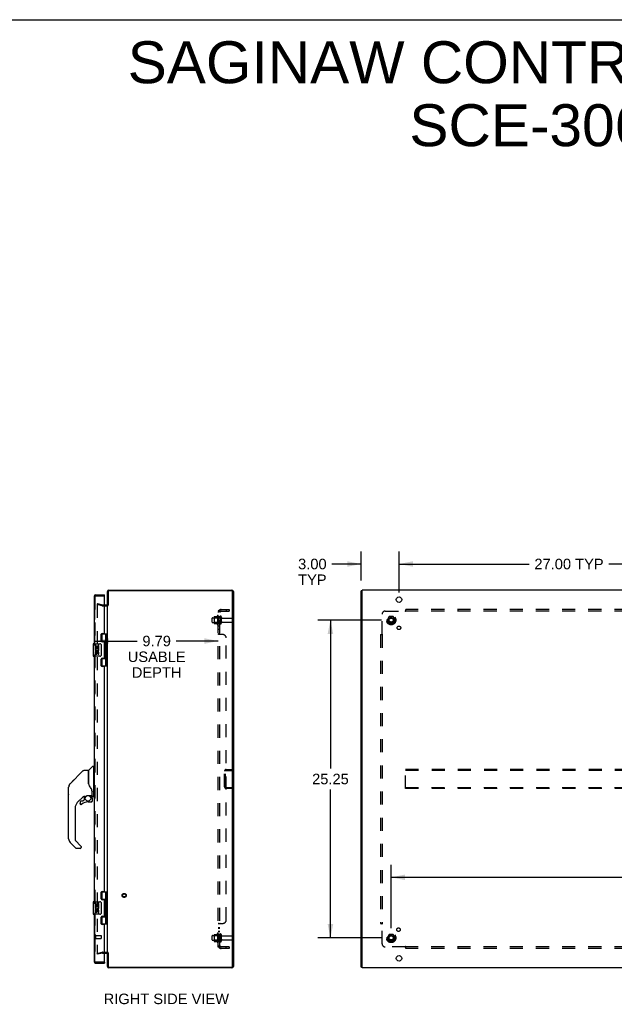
# Model space of a CAD drawing. Header units: inches. Extents: x 0 to 189, y 0 to 122.
# Tile 13 of 14: x 94 to 142, y 44 to 122. Entities that reach past the tile are written whole.
import ezdxf

# ---------------------------------------------------------------- set-up
doc = ezdxf.new("R2010")
doc.units = ezdxf.units.IN
doc.header["$LTSCALE"] = 10.388889
doc.header["$MEASUREMENT"] = 0
doc.linetypes.add('HIDDEN', pattern=[0.2, 0.1, -0.1])
doc.layers.get('0').update_dxf_attribs({"linetype": 'CONTINUOUS'})
for name, color, linetype in [('DEFAULT_2', 8, 'HIDDEN'), ('DIMENSIONS', 7, 'CONTINUOUS'), ('MASTER_DOOR_ASSEMBLY', 7, 'CONTINUOUS'), ('SLAVE_DOOR_ASSEMBLY', 7, 'CONTINUOUS'), ('SUBPANEL', 7, 'CONTINUOUS')]:
    doc.layers.add(name, color=color, linetype=linetype)
doc.styles.get("Standard").update_dxf_attribs({"font": 'arial.ttf'})
doc.dimstyles.new('DIMSTYLE_1', dxfattribs={"dimtxt": 0.833333, "dimasz": 1.111111, "dimexe": 0.09, "dimexo": 0.07, "dimgap": 0.0375, "dimtad": 0, "dimtih": 1, "dimtoh": 1, "dimzin": 4, "dimdsep": 46, "dimtxsty": 'Standard', "dimblk": '_FILLED', "dimblk1": '_FILLED', "dimblk2": '_FILLED', "dimcen": 0.09, "dimadec": 3, "dimazin": 1, "dimtfac": 1, "dimtdec": 3, "dimtofl": 0, "dimtmove": 0, "dimatfit": 3, "dimldrblk": '_FILLED', "dimfxl": 0, "dimtolj": 1, "dimtzin": 4, "dimarcsym": 0})

# ---------------------------------------------------------------- blocks, each defined once
blk = doc.blocks.new('_FILLED')
at = {"color": 0, "linetype": 'ByBlock'}
blk.add_solid([(0, 0), (-1, 0.2), (-1, -0.2)], dxfattribs=at)
blk = doc.blocks.new('*D2')
at = {"layer": 'DIMENSIONS', "color": 2, "linetype": 'Continuous'}
for p, q in [((121.571, 77.677), (121.571, 79.979)), ((124.571, 76.708), (124.571, 79.979)), ((121.571, 78.979), (119.236, 78.979)), ((124.571, 78.979), (126.794, 78.979))]:
    blk.add_line(p, q, dxfattribs=at)
at = {"layer": 'DIMENSIONS', "color": 2, "linetype": 'Continuous', "xscale": 1.1111111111, "yscale": 1.1111111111, "zscale": 1.1111111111}
blk.add_blockref('_FILLED', (121.571, 78.979), dxfattribs=at)
at = {"layer": 'DIMENSIONS', "color": 2, "linetype": 'Continuous', "xscale": 1.1111111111, "yscale": 1.1111111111, "zscale": 1.1111111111, "rotation": 180}
blk.add_blockref('_FILLED', (124.571, 78.979), dxfattribs=at)
at = {"layer": 'DIMENSIONS', "color": 2, "linetype": 'Continuous', "insert": (118.819, 79.396), "char_height": 0.8333, "width": 2.26456, "attachment_point": 3, "line_spacing_factor": 0.9}
blk.add_mtext('3.00\\PTYP', dxfattribs=at)
blk = doc.blocks.new('*D4')
at = {"layer": 'DIMENSIONS', "color": 2, "linetype": 'Continuous'}
for p, q in [((123.169, 74.524), (118.123, 74.524)), ((119.123, 74.524), (119.123, 62.733)), ((119.123, 49.274), (119.123, 61.066)), ((123.169, 49.274), (118.123, 49.274))]:
    blk.add_line(p, q, dxfattribs=at)
at = {"layer": 'DIMENSIONS', "color": 2, "linetype": 'Continuous', "xscale": 1.1111111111, "yscale": 1.1111111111, "zscale": 1.1111111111}
for p, rotation in [((119.123, 74.524), 90), ((119.123, 49.274), 270)]:
    blk.add_blockref('_FILLED', p, dxfattribs=dict(at, rotation=rotation))
at = {"layer": 'DIMENSIONS', "color": 2, "linetype": 'Continuous', "insert": (119.123, 62.316), "char_height": 0.8333, "width": 2.91202, "attachment_point": 2, "line_spacing_factor": 0.9}
blk.add_mtext('25.25', dxfattribs=at)
blk = doc.blocks.new('*D5')
at = {"layer": 'DIMENSIONS', "color": 2, "linetype": 'Continuous'}
for p, q in [((123.946, 50.052), (123.946, 55.087)), ((179.196, 50.052), (179.196, 55.087)), ((123.946, 54.087), (149.699, 54.087)), ((179.196, 54.087), (153.444, 54.087))]:
    blk.add_line(p, q, dxfattribs=at)
at = {"layer": 'DIMENSIONS', "color": 2, "linetype": 'Continuous', "xscale": 1.1111111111, "yscale": 1.1111111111, "zscale": 1.1111111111, "rotation": 180}
blk.add_blockref('_FILLED', (123.946, 54.087), dxfattribs=at)
at = {"layer": 'DIMENSIONS', "color": 2, "linetype": 'Continuous', "xscale": 1.1111111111, "yscale": 1.1111111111, "zscale": 1.1111111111}
blk.add_blockref('_FILLED', (179.196, 54.087), dxfattribs=at)
at = {"layer": 'DIMENSIONS', "color": 2, "linetype": 'Continuous', "insert": (151.571, 54.504), "char_height": 0.8333, "width": 2.91202, "attachment_point": 2, "line_spacing_factor": 0.9}
blk.add_mtext('55.25', dxfattribs=at)
blk = doc.blocks.new('*D12')
at = {"layer": 'DIMENSIONS', "color": 2, "linetype": 'Continuous'}
for p, q in [((100.424, 72.86), (103.772, 72.86)), ((110.217, 72.86), (106.87, 72.86))]:
    blk.add_line(p, q, dxfattribs=at)
at = {"layer": 'DIMENSIONS', "color": 2, "linetype": 'Continuous', "xscale": 1.1111111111, "yscale": 1.1111111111, "zscale": 1.1111111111, "rotation": 180}
blk.add_blockref('_FILLED', (100.424, 72.86), dxfattribs=at)
at = {"layer": 'DIMENSIONS', "color": 2, "linetype": 'Continuous', "xscale": 1.1111111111, "yscale": 1.1111111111, "zscale": 1.1111111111}
blk.add_blockref('_FILLED', (110.217, 72.86), dxfattribs=at)
at = {"layer": 'DIMENSIONS', "color": 2, "linetype": 'Continuous', "insert": (105.321, 73.277), "char_height": 0.8333, "width": 4.58488, "attachment_point": 2, "line_spacing_factor": 0.9}
blk.add_mtext('9.79\\PUSABLE\\PDEPTH', dxfattribs=at)
blk = doc.blocks.new('*D13')
at = {"layer": 'DIMENSIONS', "color": 2, "linetype": 'Continuous'}
for p, q in [((124.571, 76.927), (124.571, 79.979)), ((151.571, 76.927), (151.571, 79.979)), ((124.571, 78.979), (134.908, 78.979)), ((151.571, 78.979), (141.234, 78.979))]:
    blk.add_line(p, q, dxfattribs=at)
at = {"layer": 'DIMENSIONS', "color": 2, "linetype": 'Continuous', "xscale": 1.1111111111, "yscale": 1.1111111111, "zscale": 1.1111111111, "rotation": 180}
blk.add_blockref('_FILLED', (124.571, 78.979), dxfattribs=at)
at = {"layer": 'DIMENSIONS', "color": 2, "linetype": 'Continuous', "xscale": 1.1111111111, "yscale": 1.1111111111, "zscale": 1.1111111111}
blk.add_blockref('_FILLED', (151.571, 78.979), dxfattribs=at)
at = {"layer": 'DIMENSIONS', "color": 2, "linetype": 'Continuous', "insert": (138.071, 79.396), "char_height": 0.8333, "width": 5.49257, "attachment_point": 2, "line_spacing_factor": 0.9}
blk.add_mtext('27.00 TYP', dxfattribs=at)

msp = doc.modelspace()

# ---------------------------------------------------------------- linework, layer by layer
at = {"color": 7, "linetype": 'Continuous'}
for p, q in [((0, 122.222), (188.889, 122.222)), ((121.646, 76.836), (121.571, 76.836)), ((101.48, 75.724), (101.417, 75.724)), ((121.646, 46.962), (121.571, 46.962))]:
    msp.add_line(p, q, dxfattribs=at)
at = {"color": 3, "linetype": 'Continuous'}
for p, q in [((101.417, 75.724), (101.417, 76.782)), ((101.48, 76.756), (101.48, 75.722)), ((101.534, 76.899), (111.3, 76.899)), ((111.274, 76.836), (101.56, 76.836)), ((111.354, 47.042), (111.354, 76.756)), ((111.417, 76.782), (111.417, 47.016)), ((121.571, 46.962), (121.571, 76.836)), ((121.646, 46.899), (121.646, 76.899)), ((181.496, 76.899), (121.646, 76.899)), ((101.174, 75.724), (101.375, 75.724)), ((101.417, 48.101), (101.417, 75.697)), ((101.174, 48.074), (101.375, 48.074)), ((101.417, 47.016), (101.417, 48.074)), ((101.48, 48.076), (101.48, 47.042)), ((101.56, 46.962), (111.274, 46.962)), ((111.3, 46.899), (101.534, 46.899)), ((181.496, 46.899), (121.646, 46.899))]:
    msp.add_line(p, q, dxfattribs=at)
for centre in [(124.571, 76.149), (124.571, 47.649)]:
    msp.add_circle(centre, 0.219, dxfattribs=at)
for centre, radius, start, end in [((101.534, 76.782), 0.117, 90, 180), ((101.56, 76.756), 0.08, 90, 180), ((111.274, 76.756), 0.08, 0, 90), ((111.3, 76.782), 0.117, 0, 90), ((101.375, 75.766), 0.042, 270, 360), ((101.375, 48.032), 0.042, 0, 90), ((101.534, 47.016), 0.117, 180, 270), ((101.56, 47.042), 0.08, 180, 270), ((111.274, 47.042), 0.08, 270, 360), ((111.3, 47.016), 0.117, 270, 360)]:
    msp.add_arc(centre, radius, start, end, dxfattribs=at)
at = {"layer": 'DEFAULT_2', "color": 8, "linetype": 'HIDDEN'}
for p, q in [((100.624, 75.829), (100.605, 75.756)), ((100.991, 75.653), (100.605, 75.756)), ((100.605, 75.731), (100.605, 48.068)), ((100.624, 75.829), (101.01, 75.725)), ((101.017, 75.724), (101.174, 75.724)), ((101.017, 75.649), (101.375, 75.649)), ((109.717, 74.367), (109.717, 74.682)), ((109.747, 74.712), (110.342, 74.712)), ((109.747, 74.337), (110.342, 74.337)), ((109.881, 74.78), (109.881, 74.269)), ((109.901, 74.708), (109.881, 74.728)), ((109.901, 74.341), (109.881, 74.321)), ((109.892, 74.802), (110.119, 74.802)), ((109.901, 74.708), (109.901, 74.341)), ((110.197, 74.708), (109.901, 74.708)), ((110.197, 74.341), (109.901, 74.341)), ((110.147, 74.88), (110.147, 74.168)), ((110.197, 74.708), (110.217, 74.728)), ((110.197, 74.708), (110.197, 74.341)), ((110.197, 74.341), (110.217, 74.321)), ((110.217, 74.858), (110.217, 74.19)), ((110.342, 74.782), (110.342, 74.267)), ((110.452, 74.782), (110.452, 74.267)), ((110.515, 74.689), (111.312, 74.689)), ((110.515, 74.359), (111.312, 74.359)), ((111.342, 74.659), (111.342, 74.389)), ((123.783, 74.797), (123.629, 74.529)), ((123.629, 74.519), (123.783, 74.252)), ((124.101, 74.802), (123.792, 74.802)), ((124.264, 74.529), (124.11, 74.797)), ((124.11, 74.252), (124.264, 74.519)), ((109.892, 74.247), (110.119, 74.247)), ((124.101, 74.247), (123.792, 74.247)), ((110.834, 62.649), (111.342, 62.649)), ((111.342, 62.574), (111.342, 62.649)), ((125.071, 61.149), (125.071, 62.649)), ((178.071, 62.649), (125.071, 62.649)), ((110.717, 61.266), (110.717, 62.532)), ((110.792, 61.266), (110.792, 62.532)), ((110.834, 62.574), (111.342, 62.574)), ((178.071, 62.574), (125.071, 62.574)), ((110.834, 61.224), (111.342, 61.224)), ((111.342, 61.149), (110.834, 61.149)), ((111.342, 61.224), (111.342, 61.149)), ((125.071, 61.224), (178.071, 61.224)), ((178.071, 61.149), (125.071, 61.149)), ((109.717, 49.117), (109.717, 49.432)), ((109.747, 49.462), (110.342, 49.462)), ((109.881, 49.53), (109.881, 49.019)), ((109.901, 49.458), (109.881, 49.478)), ((109.892, 49.552), (110.119, 49.552)), ((110.197, 49.458), (109.901, 49.458)), ((109.901, 49.458), (109.901, 49.091)), ((110.147, 49.63), (110.147, 48.918)), ((110.197, 49.458), (110.217, 49.478)), ((110.197, 49.458), (110.197, 49.091)), ((110.217, 49.608), (110.217, 48.94)), ((110.342, 49.532), (110.342, 49.017)), ((110.452, 49.532), (110.452, 49.017)), ((110.515, 49.439), (111.312, 49.439)), ((111.342, 49.409), (111.342, 49.139)), ((123.783, 49.547), (123.629, 49.279)), ((124.101, 49.552), (123.792, 49.552)), ((124.264, 49.279), (124.11, 49.547)), ((109.747, 49.087), (110.342, 49.087)), ((109.901, 49.091), (109.881, 49.071)), ((109.892, 48.997), (110.119, 48.997)), ((110.197, 49.091), (109.901, 49.091)), ((110.197, 49.091), (110.217, 49.071)), ((110.515, 49.109), (111.312, 49.109)), ((123.629, 49.269), (123.783, 49.002)), ((124.101, 48.997), (123.792, 48.997)), ((124.11, 49.002), (124.264, 49.269)), ((100.605, 48.042), (100.991, 48.146)), ((100.624, 47.97), (100.605, 48.042)), ((101.01, 48.073), (100.624, 47.97)), ((101.017, 48.149), (101.375, 48.149)), ((101.017, 48.074), (101.174, 48.074))]:
    msp.add_line(p, q, dxfattribs=at)
for points in [[(100.619, 75.746), (100.618, 75.746), (100.617, 75.746), (100.615, 75.746), (100.614, 75.745), (100.613, 75.744), (100.611, 75.744), (100.61, 75.743), (100.609, 75.742), (100.608, 75.741), (100.607, 75.74), (100.606, 75.738), (100.606, 75.737), (100.605, 75.736), (100.605, 75.734), (100.605, 75.733), (100.605, 75.731)], [(100.623, 75.746), (100.621, 75.746), (100.62, 75.746), (100.619, 75.746)], [(100.605, 48.068), (100.605, 48.066), (100.605, 48.065), (100.605, 48.063), (100.606, 48.062), (100.606, 48.06), (100.607, 48.059)], [(100.619, 48.053), (100.618, 48.053), (100.617, 48.053), (100.615, 48.053), (100.614, 48.054), (100.613, 48.054), (100.611, 48.055), (100.61, 48.056), (100.609, 48.057), (100.608, 48.058), (100.607, 48.059)], [(100.623, 48.053), (100.621, 48.053), (100.62, 48.053), (100.619, 48.053)]]:
    msp.add_lwpolyline(points, dxfattribs=at)
for centre, radius in [((123.946, 74.524), 0.372), ((123.946, 74.524), 0.356), ((123.946, 74.524), 0.312), ((123.946, 74.524), 0.204), ((123.946, 74.524), 0.188), ((123.946, 74.524), 0.183), ((123.946, 74.524), 0.165), ((102.742, 52.649), 0.164), ((102.742, 52.649), 0.124), ((123.946, 49.274), 0.372), ((123.946, 49.274), 0.356), ((123.946, 49.274), 0.312), ((123.946, 49.274), 0.204), ((123.946, 49.274), 0.188), ((123.946, 49.274), 0.183), ((123.946, 49.274), 0.165)]:
    msp.add_circle(centre, radius, dxfattribs=at)
for centre, radius, start, end in [((101.017, 75.749), 0.1, 255, 270), ((101.017, 75.749), 0.025, 255, 270), ((101.375, 75.766), 0.117, 270, 326.90018), ((109.747, 74.682), 0.03, 90, 180), ((109.747, 74.367), 0.03, 180, 270), ((110.022, 74.78), 0.141, 174.79195, 180), ((109.892, 74.792), 0.01, 90, 174.80617), ((110.101, 74.812), 0.01, 270, 336.03207), ((110.747, 74.524), 0.698, 149.33687, 156.03207), ((110.179, 74.858), 0.0384, 0, 145.55034), ((110.397, 74.782), 0.055, 0, 180), ((110.515, 74.752), 0.0625, 180, 270), ((110.515, 74.297), 0.0625, 90, 180), ((111.312, 74.659), 0.03, 0, 90), ((111.312, 74.389), 0.03, 270, 360), ((123.638, 74.524), 0.01, 150.01268, 209.98829), ((123.792, 74.792), 0.01, 90.01235, 149.98915), ((124.101, 74.792), 0.01, 30.01204, 89.98872), ((124.255, 74.524), 0.01, 330.01268, 29.98829), ((110.022, 74.269), 0.141, 180, 185.20805), ((109.892, 74.257), 0.01, 185.19383, 270), ((110.101, 74.237), 0.01, 23.96793, 90), ((110.747, 74.524), 0.698, 203.96793, 210.66313), ((110.179, 74.19), 0.0384, 214.44966, 360), ((110.397, 74.267), 0.055, 180, 360), ((123.792, 74.257), 0.01, 210.01204, 269.98872), ((124.101, 74.257), 0.01, 270.01235, 329.98915), ((110.834, 62.532), 0.117, 90, 180), ((110.834, 62.532), 0.042, 90, 180), ((110.834, 61.266), 0.117, 180, 270), ((110.834, 61.266), 0.042, 180, 270), ((109.747, 49.432), 0.03, 90, 180), ((110.022, 49.53), 0.141, 174.79195, 180), ((109.892, 49.542), 0.01, 90, 174.80617), ((110.101, 49.562), 0.01, 270, 336.03207), ((110.747, 49.274), 0.698, 149.33687, 156.03207), ((110.179, 49.608), 0.0384, 0, 145.55034), ((110.397, 49.532), 0.055, 0, 180), ((110.515, 49.502), 0.0625, 180, 270), ((111.312, 49.409), 0.03, 0, 90), ((123.792, 49.542), 0.01, 90.01235, 149.98915), ((124.101, 49.542), 0.01, 30.01204, 89.98872), ((109.747, 49.117), 0.03, 180, 270), ((110.022, 49.019), 0.141, 180, 185.20805), ((109.892, 49.007), 0.01, 185.19383, 270), ((110.101, 48.987), 0.01, 23.96793, 90), ((110.747, 49.274), 0.698, 203.96793, 210.66313), ((110.179, 48.94), 0.0384, 214.44966, 360), ((110.397, 49.017), 0.055, 180, 360), ((110.515, 49.047), 0.0625, 90, 180), ((111.312, 49.139), 0.03, 270, 360), ((123.638, 49.274), 0.01, 150.01268, 209.98829), ((123.792, 49.007), 0.01, 210.01204, 269.98872), ((124.101, 49.007), 0.01, 270.01235, 329.98915), ((124.255, 49.274), 0.01, 330.01268, 29.98829), ((101.017, 48.049), 0.1, 90, 105), ((101.017, 48.049), 0.025, 90, 105), ((101.375, 48.032), 0.117, 33.09982, 90)]:
    msp.add_arc(centre, radius, start, end, dxfattribs=at)
at = {"layer": 'MASTER_DOOR_ASSEMBLY', "color": 3, "linetype": 'Continuous'}
for p, q in [((100.349, 76.407), (100.349, 72.649)), ((100.466, 76.524), (101.174, 76.524)), ((101.174, 73.491), (101.174, 76.434)), ((100.924, 72.87), (100.924, 73.397)), ((100.987, 73.46), (101.143, 73.46)), ((101.143, 72.807), (100.987, 72.807)), ((101.174, 71.523), (101.174, 72.776)), ((100.349, 71.649), (100.349, 52.149)), ((100.924, 70.902), (100.924, 71.429)), ((100.987, 71.492), (101.143, 71.492)), ((101.143, 70.839), (100.987, 70.839)), ((101.174, 52.991), (101.174, 70.808)), ((100.924, 52.37), (100.924, 52.897)), ((100.987, 52.96), (101.143, 52.96)), ((101.143, 52.307), (100.987, 52.307)), ((101.174, 51.023), (101.174, 52.276)), ((100.349, 51.149), (100.349, 47.391)), ((100.924, 50.402), (100.924, 50.929)), ((100.987, 50.992), (101.143, 50.992)), ((101.143, 50.339), (100.987, 50.339)), ((101.174, 47.364), (101.174, 50.308)), ((100.466, 47.274), (101.174, 47.274))]:
    msp.add_line(p, q, dxfattribs=at)
at = {"layer": 'MASTER_DOOR_ASSEMBLY', "color": 8, "linetype": 'HIDDEN'}
for p, q in [((100.424, 76.407), (100.424, 72.494)), ((101.159, 76.449), (100.466, 76.449)), ((100.424, 71.804), (100.424, 51.994)), ((100.424, 51.304), (100.424, 47.391)), ((100.467, 49.491), (100.467, 49.207)), ((100.467, 49.473), (100.914, 49.473)), ((100.924, 49.463), (100.924, 49.235)), ((100.467, 49.225), (100.914, 49.225)), ((100.466, 47.349), (101.159, 47.349))]:
    msp.add_line(p, q, dxfattribs=at)
at = {"layer": 'MASTER_DOOR_ASSEMBLY', "color": 7, "linetype": 'Continuous'}
for p, q in [((101.174, 76.449), (101.159, 76.449)), ((101.174, 76.449), (101.174, 76.524)), ((100.933, 73.429), (101.417, 73.429)), ((101.279, 72.838), (100.933, 72.838)), ((100.939, 72.829), (100.99, 72.829)), ((100.959, 73.429), (100.959, 72.838)), ((100.99, 72.807), (100.99, 72.829)), ((101.279, 72.741), (101.279, 73.429)), ((101.378, 70.87), (101.378, 73.429)), ((100.289, 72.634), (100.289, 71.664)), ((100.304, 72.649), (100.814, 72.649)), ((100.427, 72.495), (100.427, 72.265)), ((100.487, 72.495), (100.427, 72.495)), ((100.427, 72.265), (100.686, 72.265)), ((100.427, 72.218), (100.427, 72.165)), ((100.427, 72.034), (100.427, 71.877)), ((100.487, 72.034), (100.427, 72.034)), ((100.495, 72.229), (100.437, 72.254)), ((100.487, 72.495), (100.487, 72.328)), ((100.55, 72.328), (100.487, 72.328)), ((100.487, 72.034), (100.487, 71.898)), ((100.55, 72.464), (100.55, 72.328)), ((100.611, 72.464), (100.55, 72.464)), ((100.611, 72.328), (100.611, 72.464)), ((100.676, 72.328), (100.611, 72.328)), ((100.686, 72.265), (100.659, 72.246)), ((100.676, 72.495), (100.676, 72.328)), ((100.739, 72.495), (100.676, 72.495)), ((100.721, 72.265), (100.739, 72.265)), ((100.739, 72.265), (100.739, 72.495)), ((100.914, 72.549), (100.914, 71.749)), ((101.263, 72.711), (101.263, 72.641)), ((101.263, 72.641), (101.263, 72.641)), ((101.263, 72.641), (101.263, 72.571)), ((101.279, 71.757), (101.279, 72.541)), ((100.814, 71.649), (100.304, 71.649)), ((100.55, 71.94), (100.55, 71.898)), ((100.611, 71.877), (100.611, 71.946)), ((100.676, 71.94), (100.676, 71.804)), ((100.676, 71.804), (100.739, 71.804)), ((100.739, 71.804), (100.739, 71.94)), ((100.933, 71.46), (101.279, 71.46)), ((100.99, 71.469), (100.939, 71.469)), ((100.959, 71.46), (100.959, 70.87)), ((100.99, 71.469), (100.99, 71.492)), ((101.263, 71.727), (101.263, 71.657)), ((101.263, 71.657), (101.263, 71.657)), ((101.263, 71.657), (101.263, 71.587)), ((101.279, 70.87), (101.279, 71.557)), ((101.417, 70.87), (100.933, 70.87)), ((99.547, 62.588), (99.9, 62.588)), ((99.908, 62.58), (99.908, 61.536)), ((99.925, 62.597), (100.22, 62.892)), ((100.302, 62.903), (100.247, 62.903)), ((100.31, 62.895), (100.31, 60.529)), ((100.31, 62.844), (100.349, 62.844)), ((98.448, 61.522), (98.754, 61.828)), ((99.491, 62.565), (98.449, 61.523)), ((98.754, 61.828), (98.754, 61.828)), ((99.916, 61.524), (99.916, 62.576)), ((98.326, 60.661), (98.326, 61.248)), ((98.333, 57.141), (98.333, 61.244)), ((98.382, 61.433), (98.381, 61.432)), ((99.928, 61.492), (99.909, 61.545)), ((99.956, 61.426), (99.928, 61.492)), ((99.513, 60.52), (99.018, 60.025)), ((99.558, 60.518), (99.558, 60.234)), ((99.596, 60.521), (99.672, 60.521)), ((99.869, 60.593), (100.164, 60.593)), ((100.065, 60.593), (100.13, 60.527)), ((100.125, 60.522), (100.122, 60.52)), ((100.177, 60.388), (100.186, 60.388)), ((100.184, 60.968), (100.183, 60.991)), ((100.184, 60.968), (100.184, 60.612)), ((100.188, 60.388), (100.188, 60.151)), ((100.192, 60.967), (100.192, 60.97)), ((100.192, 60.965), (100.192, 60.967)), ((100.192, 60.962), (100.192, 60.965)), ((100.192, 60.561), (100.192, 60.962)), ((100.231, 60.521), (100.302, 60.521)), ((100.31, 60.58), (100.349, 60.58)), ((98.845, 59.607), (98.845, 57.056)), ((99.243, 60.072), (99.243, 59.953)), ((99.245, 59.944), (99.245, 59.953)), ((99.254, 59.953), (99.245, 59.953)), ((99.322, 59.876), (99.313, 59.876)), ((99.474, 60.151), (99.322, 60.151)), ((99.33, 59.876), (99.322, 59.876)), ((99.339, 59.878), (99.33, 59.876)), ((99.348, 59.88), (99.339, 59.878)), ((99.356, 59.884), (99.348, 59.88)), ((99.363, 59.888), (99.356, 59.884)), ((99.37, 59.893), (99.363, 59.888)), ((99.554, 60.226), (99.483, 60.154)), ((99.873, 60.072), (100.109, 60.072)), ((100.186, 60.151), (100.177, 60.151)), ((98.901, 56.411), (98.449, 56.863)), ((98.868, 57), (99.3, 56.569)), ((99.239, 56.388), (98.957, 56.388)), ((99.318, 56.526), (99.318, 56.466)), ((100.933, 52.929), (101.417, 52.929)), ((100.959, 52.929), (100.959, 52.338)), ((101.279, 52.241), (101.279, 52.929)), ((101.378, 50.37), (101.378, 52.929)), ((100.289, 52.134), (100.289, 51.164)), ((100.304, 52.149), (100.814, 52.149)), ((100.487, 51.995), (100.427, 51.995)), ((100.427, 51.995), (100.427, 51.765)), ((100.427, 51.765), (100.686, 51.765)), ((100.427, 51.718), (100.427, 51.665)), ((100.495, 51.729), (100.437, 51.754)), ((100.487, 51.995), (100.487, 51.828)), ((100.55, 51.828), (100.487, 51.828)), ((100.611, 51.964), (100.55, 51.964)), ((100.55, 51.964), (100.55, 51.828)), ((100.611, 51.828), (100.611, 51.964)), ((100.676, 51.828), (100.611, 51.828)), ((100.686, 51.765), (100.659, 51.746)), ((100.739, 51.995), (100.676, 51.995)), ((100.676, 51.995), (100.676, 51.828)), ((100.721, 51.765), (100.739, 51.765)), ((100.739, 51.765), (100.739, 51.995)), ((100.914, 52.049), (100.914, 51.249)), ((101.279, 52.338), (100.933, 52.338)), ((100.939, 52.329), (100.99, 52.329)), ((100.99, 52.307), (100.99, 52.329)), ((101.263, 52.211), (101.263, 52.141)), ((101.263, 52.141), (101.263, 52.071)), ((101.263, 52.141), (101.263, 52.141)), ((101.279, 51.257), (101.279, 52.041)), ((100.814, 51.149), (100.304, 51.149)), ((100.487, 51.534), (100.427, 51.534)), ((100.427, 51.534), (100.427, 51.377)), ((100.487, 51.534), (100.487, 51.398)), ((100.55, 51.44), (100.55, 51.398)), ((100.611, 51.377), (100.611, 51.446)), ((100.676, 51.44), (100.676, 51.304)), ((100.676, 51.304), (100.739, 51.304)), ((100.739, 51.304), (100.739, 51.44)), ((100.933, 50.96), (101.279, 50.96)), ((100.99, 50.969), (100.939, 50.969)), ((100.959, 50.96), (100.959, 50.37)), ((100.99, 50.969), (100.99, 50.992)), ((101.263, 51.227), (101.263, 51.157)), ((101.263, 51.157), (101.263, 51.087)), ((101.263, 51.157), (101.263, 51.157)), ((101.279, 50.37), (101.279, 51.057)), ((101.417, 50.37), (100.933, 50.37)), ((101.159, 47.349), (101.174, 47.349)), ((101.174, 47.349), (101.174, 47.274))]:
    msp.add_line(p, q, dxfattribs=at)
for points in [[(101.279, 72.497), (101.278, 72.506), (101.276, 72.515), (101.273, 72.526), (101.269, 72.537), (101.265, 72.549), (101.26, 72.56), (101.255, 72.572), (101.25, 72.584), (101.246, 72.595), (101.242, 72.607), (101.239, 72.618), (101.237, 72.63), (101.237, 72.641), (101.237, 72.653), (101.239, 72.664), (101.242, 72.676), (101.246, 72.687), (101.25, 72.699), (101.255, 72.711), (101.26, 72.722), (101.265, 72.734), (101.269, 72.746), (101.273, 72.757), (101.276, 72.767), (101.278, 72.777), (101.279, 72.785)], [(100.907, 72.585), (100.909, 72.58), (100.911, 72.574), (100.912, 72.568), (100.913, 72.562), (100.914, 72.556), (100.914, 72.549)], [(100.914, 71.749), (100.914, 71.743), (100.913, 71.737), (100.912, 71.731), (100.911, 71.725), (100.909, 71.719), (100.907, 71.713)], [(101.279, 71.513), (101.278, 71.522), (101.276, 71.531), (101.273, 71.542), (101.269, 71.553), (101.265, 71.565), (101.26, 71.576), (101.255, 71.588), (101.25, 71.6), (101.246, 71.611), (101.242, 71.623), (101.239, 71.634), (101.237, 71.646), (101.237, 71.657), (101.237, 71.669), (101.239, 71.68), (101.242, 71.692), (101.246, 71.703), (101.25, 71.715), (101.255, 71.727), (101.26, 71.738), (101.265, 71.75), (101.269, 71.762), (101.273, 71.773), (101.276, 71.783), (101.278, 71.793), (101.279, 71.801)], [(99.491, 62.565), (99.499, 62.572), (99.508, 62.578), (99.517, 62.582), (99.527, 62.586), (99.537, 62.588), (99.547, 62.588)], [(98.448, 61.522), (98.427, 61.499), (98.402, 61.466), (98.38, 61.43), (98.362, 61.392), (98.348, 61.352), (98.341, 61.321)], [(98.36, 61.385), (98.348, 61.352), (98.347, 61.346)], [(99.908, 61.706), (99.908, 61.707), (99.909, 61.708), (99.91, 61.709), (99.912, 61.711), (99.915, 61.712), (99.916, 61.713)], [(100.131, 61.138), (100.08, 61.211), (100.031, 61.288), (99.991, 61.359), (99.956, 61.426)], [(100.183, 60.991), (100.178, 61.026), (100.169, 61.06), (100.157, 61.092), (100.142, 61.121), (100.131, 61.138)], [(99.673, 60.521), (99.677, 60.522), (99.681, 60.523), (99.684, 60.524), (99.687, 60.526), (99.69, 60.527), (99.692, 60.529), (99.696, 60.531), (99.699, 60.533), (99.707, 60.539)], [(99.707, 60.539), (99.712, 60.542), (99.717, 60.545), (99.722, 60.548), (99.729, 60.552), (99.735, 60.556), (99.743, 60.56), (99.751, 60.564), (99.759, 60.568), (99.768, 60.572), (99.778, 60.576), (99.789, 60.58), (99.8, 60.583), (99.812, 60.586), (99.824, 60.589), (99.838, 60.591), (99.851, 60.592), (99.865, 60.593), (99.869, 60.593)], [(100.177, 60.388), (100.176, 60.403), (100.174, 60.417), (100.171, 60.432), (100.167, 60.446), (100.162, 60.459), (100.156, 60.473), (100.149, 60.485), (100.141, 60.497), (100.132, 60.509), (100.122, 60.52)], [(100.129, 60.526), (100.128, 60.526), (100.128, 60.525), (100.127, 60.525), (100.127, 60.524), (100.125, 60.522)], [(100.129, 60.526), (100.139, 60.515), (100.148, 60.503), (100.157, 60.49), (100.164, 60.477), (100.171, 60.463), (100.176, 60.448), (100.18, 60.434), (100.183, 60.419), (100.185, 60.404), (100.186, 60.388)], [(100.184, 60.923), (100.184, 60.922), (100.185, 60.918), (100.186, 60.914), (100.187, 60.911)], [(100.187, 60.911), (100.189, 60.904), (100.19, 60.898), (100.191, 60.891), (100.191, 60.885), (100.192, 60.878), (100.192, 60.871)], [(99.313, 59.876), (99.305, 59.878), (99.296, 59.88), (99.288, 59.884), (99.281, 59.888), (99.274, 59.893), (99.267, 59.898), (99.262, 59.905), (99.257, 59.912), (99.252, 59.919), (99.249, 59.927), (99.247, 59.936), (99.245, 59.944)], [(99.254, 59.953), (99.254, 59.945), (99.255, 59.937), (99.257, 59.93), (99.26, 59.923), (99.264, 59.916), (99.269, 59.91), (99.274, 59.904), (99.28, 59.899), (99.286, 59.895), (99.293, 59.891), (99.3, 59.888), (99.307, 59.886), (99.315, 59.885), (99.322, 59.885), (99.33, 59.885), (99.337, 59.887), (99.345, 59.889), (99.352, 59.892), (99.358, 59.896), (99.365, 59.9)], [(100.186, 60.151), (100.185, 60.142), (100.184, 60.134), (100.181, 60.125), (100.178, 60.117), (100.174, 60.11), (100.169, 60.103), (100.163, 60.097), (100.157, 60.091), (100.15, 60.086), (100.142, 60.082), (100.134, 60.078), (100.126, 60.076), (100.118, 60.075), (100.109, 60.074)], [(100.109, 60.083), (100.117, 60.083), (100.124, 60.085), (100.131, 60.087), (100.138, 60.09), (100.145, 60.093), (100.151, 60.098), (100.157, 60.103), (100.162, 60.108), (100.166, 60.115), (100.17, 60.121), (100.173, 60.128), (100.175, 60.136), (100.176, 60.143), (100.177, 60.151)], [(100.109, 60.083), (100.109, 60.081), (100.109, 60.078)], [(100.109, 60.078), (100.109, 60.077), (100.109, 60.076), (100.109, 60.075), (100.109, 60.074), (100.109, 60.074)], [(99.305, 56.563), (99.304, 56.564), (99.303, 56.565), (99.302, 56.566), (99.301, 56.567), (99.301, 56.568), (99.3, 56.569)], [(100.907, 52.085), (100.909, 52.08), (100.911, 52.074), (100.912, 52.068), (100.913, 52.062), (100.914, 52.056), (100.914, 52.049)], [(101.279, 51.997), (101.278, 52.006), (101.276, 52.015), (101.273, 52.026), (101.269, 52.037), (101.265, 52.049), (101.26, 52.06), (101.255, 52.072), (101.25, 52.084), (101.246, 52.095), (101.242, 52.107), (101.239, 52.118), (101.237, 52.13), (101.237, 52.141), (101.237, 52.153), (101.239, 52.164), (101.242, 52.176), (101.246, 52.187), (101.25, 52.199), (101.255, 52.211), (101.26, 52.222), (101.265, 52.234), (101.269, 52.246), (101.273, 52.257), (101.276, 52.267), (101.278, 52.277), (101.279, 52.285)], [(100.914, 51.249), (100.914, 51.243), (100.913, 51.237), (100.912, 51.231), (100.911, 51.225), (100.909, 51.219), (100.907, 51.213)], [(101.279, 51.013), (101.278, 51.022), (101.276, 51.031), (101.273, 51.042), (101.269, 51.053), (101.265, 51.065), (101.26, 51.076), (101.255, 51.088), (101.25, 51.1), (101.246, 51.111), (101.242, 51.123), (101.239, 51.134), (101.237, 51.146), (101.237, 51.157), (101.237, 51.169), (101.239, 51.18), (101.242, 51.192), (101.246, 51.203), (101.25, 51.215), (101.255, 51.227), (101.26, 51.238), (101.265, 51.25), (101.269, 51.262), (101.273, 51.273), (101.276, 51.283), (101.278, 51.293), (101.279, 51.301)]]:
    msp.add_lwpolyline(points, dxfattribs=at)
msp.add_circle((99.873, 60.367), 0.217, dxfattribs=at)
at = {"layer": 'MASTER_DOOR_ASSEMBLY', "color": 3, "linetype": 'Continuous'}
for centre, radius, start, end in [((100.466, 76.407), 0.117, 90, 180), ((101.159, 76.434), 0.015, 0, 90), ((100.987, 73.397), 0.063, 90, 180), ((100.987, 72.87), 0.063, 180, 270), ((101.143, 73.491), 0.031, 270, 360), ((101.143, 72.776), 0.031, 0, 90), ((100.987, 71.429), 0.063, 90, 180), ((101.143, 71.523), 0.031, 270, 360), ((100.987, 70.902), 0.063, 180, 270), ((101.143, 70.808), 0.031, 0, 90), ((100.987, 52.897), 0.063, 90, 180), ((101.143, 52.991), 0.031, 270, 360), ((100.987, 52.37), 0.063, 180, 270), ((101.143, 52.276), 0.031, 0, 90), ((100.987, 50.929), 0.063, 90, 180), ((101.143, 51.023), 0.031, 270, 360), ((100.987, 50.402), 0.063, 180, 270), ((101.143, 50.308), 0.031, 0, 90), ((100.466, 47.391), 0.117, 180, 270), ((101.159, 47.364), 0.015, 270, 360)]:
    msp.add_arc(centre, radius, start, end, dxfattribs=at)
at = {"layer": 'MASTER_DOOR_ASSEMBLY', "color": 8, "linetype": 'HIDDEN'}
for centre, radius, start, end in [((100.466, 76.407), 0.042, 90, 180), ((100.446, 49.491), 0.0215, 0, 180), ((100.914, 49.463), 0.01, 0, 90), ((100.446, 49.207), 0.0215, 180, 360), ((100.914, 49.235), 0.01, 270, 360), ((100.466, 47.391), 0.042, 180, 270)]:
    msp.add_arc(centre, radius, start, end, dxfattribs=at)
at = {"layer": 'MASTER_DOOR_ASSEMBLY', "color": 7, "linetype": 'Continuous'}
for centre, radius, start, end in [((101.353, 72.711), 0.09, 144.81225, 180), ((100.304, 72.634), 0.015, 90, 180), ((100.582, 72.191), 0.157, 156.59665, 170.29686), ((100.582, 72.191), 0.157, 189.70314, 341.87913), ((100.582, 72.191), 0.0943, 156.59665, 35.11217), ((100.645, 71.94), 0.0943, 0, 180), ((100.645, 71.935), 0.0362, 83.42855, 161.76278), ((100.645, 71.94), 0.0314, 0, 81.22946), ((100.582, 72.191), 0.157, 25.73705, 27.8532), ((100.585, 72.192), 0.154, 341.41988, 26.19629), ((100.814, 72.549), 0.1, 21.20502, 90), ((101.353, 72.571), 0.09, 180, 215.18775), ((100.304, 71.664), 0.015, 180, 270), ((100.519, 71.898), 0.0943, 192.54017, 251.70103), ((100.519, 71.898), 0.0314, 180, 0.04847), ((100.519, 71.898), 0.0943, 251.72667, 347.43379), ((100.814, 71.749), 0.1, 270, 338.79459), ((101.353, 71.727), 0.09, 144.81225, 180), ((101.353, 71.587), 0.09, 180, 215.18775), ((99.9, 62.58), 0.00787, 0, 90), ((99.946, 62.576), 0.0295, 135, 180), ((100.247, 62.864), 0.0394, 90, 135), ((100.302, 62.895), 0.00787, 0, 90), ((99.928, 62.407), 0.0197, 180, 233.00595), ((98.346, 61.248), 0.0197, 128.21988, 180), ((98.727, 61.244), 0.394, 168.7096, 180), ((98.727, 61.244), 0.394, 135, 167.37683), ((98.346, 60.661), 0.0197, 180, 229.78214), ((99.596, 60.325), 0.197, 90, 129.38059), ((99.546, 60.234), 0.0118, 315, 360), ((99.991, 60.388), 0.197, 0, 45), ((100.164, 60.612), 0.0197, 270, 360), ((100.231, 60.561), 0.0394, 180, 270), ((100.302, 60.529), 0.00787, 270, 360), ((99.436, 59.607), 0.591, 135, 180), ((99.322, 60.072), 0.0787, 90, 180), ((99.322, 59.953), 0.0787, 180, 309.5212), ((99.873, 59.285), 0.787, 90, 129.5212), ((99.474, 60.162), 0.0118, 270, 315), ((100.109, 60.151), 0.0787, 270, 360), ((98.727, 57.141), 0.394, 180, 225), ((98.924, 57.056), 0.0787, 180, 225), ((98.957, 56.466), 0.0787, 225, 270), ((99.239, 56.466), 0.0787, 270, 360), ((99.259, 56.526), 0.0591, 0, 38.86737), ((100.304, 52.134), 0.015, 90, 180), ((100.582, 51.691), 0.157, 156.59665, 170.29686), ((100.582, 51.691), 0.157, 189.70314, 341.87913), ((100.582, 51.691), 0.0943, 156.59665, 35.11217), ((100.582, 51.691), 0.157, 25.73705, 27.8532), ((100.585, 51.692), 0.154, 341.41988, 26.19629), ((100.814, 52.049), 0.1, 21.20502, 90), ((101.353, 52.211), 0.09, 144.81225, 180), ((101.353, 52.071), 0.09, 180, 215.18775), ((100.304, 51.164), 0.015, 180, 270), ((100.519, 51.398), 0.0943, 192.54017, 251.70103), ((100.519, 51.398), 0.0314, 180, 0.04847), ((100.519, 51.398), 0.0943, 251.72667, 347.43379), ((100.645, 51.44), 0.0943, 0, 180), ((100.645, 51.435), 0.0362, 83.42855, 161.76278), ((100.645, 51.44), 0.0314, 0, 81.22946), ((100.814, 51.249), 0.1, 270, 338.79459), ((101.353, 51.227), 0.09, 144.81225, 180), ((101.353, 51.087), 0.09, 180, 215.18775)]:
    msp.add_arc(centre, radius, start, end, dxfattribs=at)
for centre in [(101.19, 72.641), (101.19, 71.657), (101.19, 52.141), (101.19, 51.157)]:
    msp.add_ellipse(centre, major_axis=(0, 0.188), ratio=0.5625, start_param=-2.134404, end_param=-1.007189, dxfattribs=at)
at = {"layer": 'SLAVE_DOOR_ASSEMBLY', "color": 8, "linetype": 'HIDDEN'}
for p, q in [((100.424, 72.494), (100.424, 76.407)), ((100.466, 76.449), (101.154, 76.449)), ((100.424, 51.994), (100.424, 71.804)), ((100.424, 47.391), (100.424, 51.304)), ((101.154, 47.349), (100.466, 47.349))]:
    msp.add_line(p, q, dxfattribs=at)
for centre, start, end in [((100.466, 76.407), 90, 180), ((100.466, 47.391), 180, 270)]:
    msp.add_arc(centre, 0.042, start, end, dxfattribs=at)
at = {"layer": 'SUBPANEL', "color": 8, "linetype": 'HIDDEN'}
for p, q in [((110.217, 48.556), (110.217, 75.243)), ((110.342, 75.243), (110.217, 75.243)), ((110.271, 75.282), (110.368, 75.202)), ((110.282, 75.243), (110.282, 75.243)), ((110.294, 75.241), (110.295, 75.241)), ((110.295, 75.241), (110.296, 75.241)), ((110.296, 75.241), (110.298, 75.24)), ((110.298, 75.24), (110.299, 75.24)), ((110.299, 75.24), (110.3, 75.239)), ((110.3, 75.239), (110.302, 75.239)), ((110.302, 75.239), (110.303, 75.239)), ((110.303, 75.239), (110.305, 75.238)), ((110.305, 75.238), (110.306, 75.238)), ((110.306, 75.238), (110.308, 75.237)), ((110.308, 75.237), (110.309, 75.237)), ((110.309, 75.237), (110.311, 75.236)), ((110.311, 75.236), (110.312, 75.236)), ((110.342, 48.556), (110.342, 75.243)), ((110.454, 75.368), (111.092, 75.368)), ((110.454, 75.243), (111.092, 75.243)), ((110.842, 75.368), (110.842, 75.243)), ((111.092, 75.368), (111.092, 75.243)), ((123.478, 75.243), (125.067, 75.243)), ((125.081, 75.223), (125.077, 75.23)), ((125.086, 75.262), (125.079, 75.255)), ((125.103, 75.202), (125.103, 75.368)), ((178.04, 75.368), (125.103, 75.368)), ((178.04, 75.243), (125.103, 75.243)), ((129.228, 75.368), (129.228, 75.243)), ((110.342, 74.774), (110.217, 74.774)), ((123.228, 73.403), (123.228, 74.993)), ((110.342, 74.274), (110.217, 74.274)), ((110.342, 74.046), (110.217, 74.046)), ((110.342, 73.765), (110.217, 73.765)), ((110.342, 73.403), (110.217, 73.403)), ((110.592, 73.368), (110.271, 73.368)), ((110.842, 50.681), (110.842, 73.118)), ((123.103, 73.368), (123.103, 50.431)), ((123.103, 73.368), (123.269, 73.368)), ((123.228, 73.368), (123.228, 50.431)), ((110.217, 50.397), (110.217, 50.395)), ((110.342, 50.395), (110.217, 50.395)), ((110.342, 50.07), (110.217, 50.07)), ((110.271, 50.431), (110.592, 50.431)), ((110.342, 50.397), (110.342, 50.395)), ((123.103, 50.431), (123.269, 50.431)), ((123.209, 50.414), (123.215, 50.407)), ((123.228, 48.806), (123.228, 50.395)), ((123.247, 50.408), (123.241, 50.405)), ((110.342, 50.034), (110.217, 50.034)), ((110.342, 49.789), (110.217, 49.789)), ((110.342, 49.753), (110.217, 49.753)), ((110.342, 49.524), (110.217, 49.524)), ((110.342, 49.024), (110.217, 49.024)), ((110.342, 48.556), (110.217, 48.556)), ((110.271, 48.517), (110.368, 48.596)), ((110.346, 48.579), (110.346, 48.579)), ((111.092, 48.556), (110.454, 48.556)), ((110.842, 48.431), (110.842, 48.556)), ((111.092, 48.556), (111.092, 48.431)), ((125.067, 48.556), (123.478, 48.556)), ((125.103, 48.431), (125.103, 48.596)), ((178.04, 48.556), (125.103, 48.556)), ((129.228, 48.556), (129.228, 48.431)), ((111.092, 48.431), (110.454, 48.431)), ((178.04, 48.431), (125.103, 48.431))]:
    msp.add_line(p, q, dxfattribs=at)
for points in [[(110.24, 75.263), (110.236, 75.262), (110.233, 75.26), (110.23, 75.259), (110.227, 75.257), (110.225, 75.255), (110.222, 75.253), (110.221, 75.252), (110.219, 75.25), (110.218, 75.248), (110.218, 75.246), (110.217, 75.245), (110.217, 75.243)], [(110.271, 75.282), (110.269, 75.279), (110.267, 75.277), (110.264, 75.275), (110.261, 75.273), (110.258, 75.272), (110.254, 75.27), (110.251, 75.268), (110.247, 75.266), (110.24, 75.263)], [(110.286, 75.243), (110.285, 75.243), (110.285, 75.243), (110.284, 75.243), (110.284, 75.243), (110.283, 75.243), (110.283, 75.243), (110.283, 75.243), (110.282, 75.243), (110.282, 75.243), (110.283, 75.243)], [(110.283, 75.243), (110.283, 75.243), (110.283, 75.243), (110.283, 75.243), (110.284, 75.243), (110.284, 75.243), (110.285, 75.243), (110.285, 75.243), (110.286, 75.243), (110.286, 75.243), (110.287, 75.243), (110.287, 75.242), (110.288, 75.242), (110.289, 75.242), (110.289, 75.242), (110.29, 75.242), (110.29, 75.242), (110.291, 75.242), (110.292, 75.242), (110.292, 75.241), (110.293, 75.241), (110.294, 75.241)], [(110.312, 75.236), (110.314, 75.235), (110.315, 75.235), (110.316, 75.234), (110.317, 75.234), (110.318, 75.234), (110.319, 75.233), (110.319, 75.233), (110.32, 75.233), (110.321, 75.232), (110.322, 75.232), (110.323, 75.232), (110.324, 75.231), (110.325, 75.231), (110.326, 75.23), (110.327, 75.23), (110.328, 75.23), (110.328, 75.229), (110.329, 75.229), (110.33, 75.229), (110.331, 75.228), (110.332, 75.228), (110.333, 75.227), (110.333, 75.227), (110.334, 75.227), (110.335, 75.226), (110.336, 75.226), (110.336, 75.226), (110.337, 75.225), (110.338, 75.225), (110.338, 75.225), (110.339, 75.224), (110.34, 75.224), (110.34, 75.224), (110.341, 75.223), (110.342, 75.223), (110.342, 75.222), (110.343, 75.222), (110.343, 75.222), (110.344, 75.222), (110.344, 75.221), (110.345, 75.221), (110.345, 75.221), (110.346, 75.22), (110.346, 75.22), (110.346, 75.22)], [(110.357, 75.219), (110.355, 75.221), (110.353, 75.223), (110.351, 75.225), (110.35, 75.227), (110.348, 75.23), (110.346, 75.232), (110.345, 75.234), (110.344, 75.236), (110.343, 75.238), (110.343, 75.24), (110.342, 75.242), (110.342, 75.243)], [(110.346, 75.22), (110.346, 75.22), (110.346, 75.22), (110.346, 75.22), (110.346, 75.22), (110.346, 75.22), (110.345, 75.221), (110.345, 75.221), (110.345, 75.221), (110.344, 75.222), (110.344, 75.222), (110.343, 75.222), (110.343, 75.223), (110.342, 75.223)], [(110.368, 75.202), (110.368, 75.203), (110.368, 75.204), (110.368, 75.204), (110.368, 75.205), (110.368, 75.206), (110.367, 75.207), (110.366, 75.208), (110.365, 75.21), (110.364, 75.211), (110.363, 75.213), (110.362, 75.214), (110.36, 75.216), (110.357, 75.219)], [(125.079, 75.255), (125.077, 75.253), (125.075, 75.252), (125.074, 75.25), (125.072, 75.248), (125.07, 75.246), (125.069, 75.245), (125.067, 75.243)], [(125.077, 75.23), (125.075, 75.232), (125.074, 75.234), (125.073, 75.236), (125.071, 75.238), (125.07, 75.24), (125.069, 75.242), (125.067, 75.243)], [(125.103, 75.202), (125.101, 75.203), (125.099, 75.204), (125.098, 75.204), (125.096, 75.205), (125.095, 75.206), (125.094, 75.207), (125.092, 75.208), (125.091, 75.21), (125.089, 75.211), (125.088, 75.213), (125.087, 75.214), (125.086, 75.216), (125.084, 75.217), (125.083, 75.219), (125.082, 75.221), (125.081, 75.223)], [(125.103, 75.282), (125.101, 75.279), (125.1, 75.277), (125.098, 75.275), (125.096, 75.273), (125.095, 75.272), (125.093, 75.27), (125.092, 75.268), (125.09, 75.266), (125.089, 75.265), (125.087, 75.263), (125.086, 75.262)], [(110.218, 73.401), (110.217, 73.402), (110.217, 73.403)], [(110.225, 73.392), (110.222, 73.394), (110.221, 73.395), (110.219, 73.397), (110.218, 73.399), (110.218, 73.401), (110.217, 73.402), (110.217, 73.403)], [(110.23, 73.388), (110.227, 73.39), (110.225, 73.392), (110.222, 73.394)], [(110.236, 73.385), (110.233, 73.387), (110.23, 73.388)], [(110.251, 73.379), (110.243, 73.382), (110.24, 73.384), (110.236, 73.385)], [(110.264, 73.373), (110.261, 73.374), (110.258, 73.376), (110.254, 73.377), (110.251, 73.379)], [(110.271, 73.368), (110.269, 73.37), (110.267, 73.371), (110.264, 73.373)], [(110.35, 73.393), (110.348, 73.394), (110.346, 73.395), (110.345, 73.397), (110.344, 73.398), (110.343, 73.399), (110.343, 73.401), (110.342, 73.402), (110.342, 73.403)], [(110.348, 73.394), (110.346, 73.395), (110.345, 73.397), (110.344, 73.398), (110.343, 73.399), (110.343, 73.401), (110.342, 73.402), (110.342, 73.403)], [(110.368, 73.376), (110.367, 73.377), (110.366, 73.379), (110.365, 73.38), (110.364, 73.381), (110.363, 73.383), (110.362, 73.384), (110.36, 73.385), (110.359, 73.386), (110.357, 73.388), (110.355, 73.389), (110.353, 73.39), (110.351, 73.391), (110.35, 73.393)], [(110.368, 73.368), (110.368, 73.37), (110.368, 73.371), (110.368, 73.373), (110.368, 73.374), (110.368, 73.376), (110.367, 73.377), (110.366, 73.379), (110.365, 73.38), (110.364, 73.381), (110.363, 73.383), (110.362, 73.384)], [(110.368, 73.368), (110.368, 73.37), (110.368, 73.371), (110.368, 73.373)], [(123.189, 73.368), (123.191, 73.37), (123.193, 73.371), (123.195, 73.373), (123.197, 73.374), (123.199, 73.376), (123.201, 73.377), (123.203, 73.379), (123.204, 73.381), (123.206, 73.382), (123.207, 73.384), (123.209, 73.385)], [(123.209, 73.385), (123.215, 73.392), (123.217, 73.394), (123.219, 73.395), (123.221, 73.397), (123.223, 73.399), (123.225, 73.401), (123.226, 73.402), (123.228, 73.403)], [(123.241, 73.394), (123.239, 73.395), (123.237, 73.397), (123.235, 73.398), (123.233, 73.399), (123.231, 73.401), (123.229, 73.402), (123.228, 73.403)], [(123.269, 73.368), (123.268, 73.37), (123.267, 73.371), (123.267, 73.373), (123.266, 73.374), (123.265, 73.376), (123.264, 73.377), (123.263, 73.379), (123.261, 73.38), (123.26, 73.381), (123.258, 73.383), (123.257, 73.384), (123.255, 73.385), (123.253, 73.386), (123.251, 73.388), (123.25, 73.389), (123.247, 73.39), (123.241, 73.394)], [(110.23, 50.41), (110.227, 50.409), (110.225, 50.407), (110.222, 50.405), (110.221, 50.403), (110.219, 50.401), (110.218, 50.4), (110.218, 50.398), (110.217, 50.397), (110.217, 50.395)], [(110.225, 50.407), (110.222, 50.405), (110.221, 50.403), (110.219, 50.401), (110.218, 50.4), (110.218, 50.398)], [(110.236, 50.414), (110.233, 50.412), (110.23, 50.41)], [(110.243, 50.417), (110.24, 50.415), (110.236, 50.414)], [(110.264, 50.426), (110.261, 50.424), (110.258, 50.423), (110.254, 50.421), (110.251, 50.42), (110.243, 50.417)], [(110.271, 50.431), (110.269, 50.429), (110.267, 50.427), (110.264, 50.426)], [(110.368, 50.431), (110.368, 50.429), (110.368, 50.427), (110.368, 50.426), (110.368, 50.424), (110.368, 50.423), (110.367, 50.422), (110.366, 50.42), (110.365, 50.419), (110.364, 50.417), (110.363, 50.416), (110.362, 50.415), (110.36, 50.413), (110.359, 50.412), (110.357, 50.411), (110.355, 50.41), (110.353, 50.408), (110.351, 50.407), (110.35, 50.406), (110.348, 50.405), (110.346, 50.403), (110.345, 50.402), (110.344, 50.401), (110.343, 50.399), (110.343, 50.398), (110.342, 50.397), (110.342, 50.395)], [(110.348, 50.405), (110.346, 50.403), (110.345, 50.402), (110.344, 50.401), (110.343, 50.399)], [(110.365, 50.419), (110.364, 50.417), (110.363, 50.416), (110.362, 50.415)], [(110.368, 50.431), (110.368, 50.429), (110.368, 50.427), (110.368, 50.426), (110.368, 50.424), (110.368, 50.423)], [(123.189, 50.431), (123.191, 50.429), (123.193, 50.427), (123.195, 50.426), (123.197, 50.424), (123.199, 50.423), (123.201, 50.421), (123.203, 50.42), (123.204, 50.418), (123.206, 50.417), (123.207, 50.415), (123.209, 50.414)], [(123.215, 50.407), (123.217, 50.405), (123.219, 50.403), (123.221, 50.401), (123.223, 50.4), (123.225, 50.398), (123.226, 50.397), (123.228, 50.395)], [(123.241, 50.405), (123.239, 50.403), (123.237, 50.402), (123.235, 50.401), (123.233, 50.399), (123.231, 50.398), (123.229, 50.397), (123.228, 50.395)], [(123.269, 50.431), (123.268, 50.429), (123.267, 50.427), (123.267, 50.426), (123.266, 50.424), (123.265, 50.423), (123.264, 50.422), (123.263, 50.42), (123.261, 50.419), (123.26, 50.417), (123.258, 50.416), (123.257, 50.415), (123.255, 50.413), (123.253, 50.412), (123.251, 50.411), (123.25, 50.41), (123.247, 50.408)], [(110.247, 48.532), (110.24, 48.535), (110.236, 48.537), (110.233, 48.538), (110.23, 48.54), (110.227, 48.542), (110.225, 48.543), (110.222, 48.545), (110.221, 48.547), (110.219, 48.549), (110.218, 48.551), (110.218, 48.553), (110.217, 48.554), (110.217, 48.556)], [(110.271, 48.517), (110.269, 48.519), (110.267, 48.521), (110.264, 48.523), (110.261, 48.525), (110.258, 48.527), (110.254, 48.529), (110.251, 48.531), (110.247, 48.532)], [(110.283, 48.556), (110.283, 48.555), (110.282, 48.555), (110.282, 48.555), (110.282, 48.555), (110.283, 48.555), (110.283, 48.556), (110.283, 48.556), (110.284, 48.556), (110.284, 48.556), (110.285, 48.556), (110.286, 48.556)], [(110.346, 48.579), (110.346, 48.579), (110.346, 48.578), (110.346, 48.578), (110.345, 48.578), (110.345, 48.578), (110.344, 48.577), (110.344, 48.577), (110.343, 48.577), (110.343, 48.577), (110.342, 48.576), (110.342, 48.576), (110.341, 48.576), (110.341, 48.575), (110.34, 48.575), (110.34, 48.575), (110.339, 48.574), (110.338, 48.574), (110.338, 48.574), (110.337, 48.573), (110.336, 48.573), (110.336, 48.573), (110.335, 48.572), (110.334, 48.572), (110.334, 48.572), (110.333, 48.571), (110.332, 48.571), (110.331, 48.571), (110.331, 48.57), (110.33, 48.57), (110.329, 48.57), (110.328, 48.569), (110.328, 48.569), (110.327, 48.569), (110.326, 48.568), (110.325, 48.568), (110.324, 48.568), (110.323, 48.567), (110.323, 48.567), (110.322, 48.566), (110.321, 48.566), (110.32, 48.566), (110.319, 48.565), (110.318, 48.565), (110.317, 48.565), (110.316, 48.564), (110.315, 48.564), (110.314, 48.564), (110.313, 48.563), (110.312, 48.563), (110.311, 48.563), (110.31, 48.562), (110.309, 48.562), (110.308, 48.562), (110.307, 48.561), (110.306, 48.561), (110.305, 48.561), (110.304, 48.56), (110.303, 48.56), (110.302, 48.56), (110.301, 48.559), (110.3, 48.559), (110.299, 48.559), (110.298, 48.558), (110.296, 48.558), (110.295, 48.558), (110.294, 48.558), (110.293, 48.557), (110.292, 48.557), (110.291, 48.557), (110.29, 48.557), (110.289, 48.557), (110.288, 48.556), (110.287, 48.556), (110.286, 48.556), (110.285, 48.556), (110.284, 48.556), (110.284, 48.556), (110.283, 48.556), (110.283, 48.556), (110.283, 48.556)], [(110.36, 48.583), (110.357, 48.579), (110.355, 48.577), (110.353, 48.575), (110.351, 48.573), (110.35, 48.571), (110.348, 48.569), (110.346, 48.567), (110.345, 48.565), (110.344, 48.563), (110.343, 48.561), (110.343, 48.559), (110.342, 48.557), (110.342, 48.556)], [(110.343, 48.576), (110.343, 48.576), (110.344, 48.577), (110.344, 48.577), (110.344, 48.577), (110.345, 48.578), (110.345, 48.578), (110.346, 48.578), (110.346, 48.578), (110.346, 48.578), (110.346, 48.579)], [(110.368, 48.596), (110.368, 48.596), (110.368, 48.595), (110.368, 48.594), (110.368, 48.594), (110.368, 48.593), (110.367, 48.592), (110.366, 48.59), (110.365, 48.589), (110.364, 48.588), (110.363, 48.586), (110.362, 48.585), (110.36, 48.583)], [(125.077, 48.569), (125.075, 48.567), (125.074, 48.565), (125.073, 48.563), (125.071, 48.561), (125.07, 48.559), (125.069, 48.557), (125.067, 48.556)], [(125.086, 48.537), (125.079, 48.543), (125.077, 48.545), (125.075, 48.547), (125.074, 48.549), (125.072, 48.551), (125.07, 48.553), (125.069, 48.554), (125.067, 48.556)], [(125.103, 48.596), (125.101, 48.596), (125.099, 48.595), (125.098, 48.594), (125.096, 48.594), (125.095, 48.593), (125.094, 48.592), (125.092, 48.59), (125.091, 48.589), (125.089, 48.588), (125.088, 48.586), (125.087, 48.585), (125.086, 48.583), (125.084, 48.581), (125.083, 48.579), (125.082, 48.577), (125.081, 48.575), (125.077, 48.569)], [(125.103, 48.517), (125.101, 48.519), (125.1, 48.521), (125.098, 48.523), (125.096, 48.525), (125.095, 48.527), (125.093, 48.529), (125.092, 48.531), (125.09, 48.532), (125.089, 48.534), (125.087, 48.535), (125.086, 48.537)]]:
    msp.add_lwpolyline(points, dxfattribs=at)
for centre, radius in [((123.946, 74.524), 0.25), ((124.565, 73.906), 0.141), ((124.526, 49.93), 0.141), ((123.946, 49.274), 0.25)]:
    msp.add_circle(centre, radius, dxfattribs=at)
for centre, radius, start, end in [((110.454, 75.131), 0.237, 90, 180), ((110.454, 75.131), 0.112, 90, 180), ((123.478, 74.993), 0.25, 90, 180), ((110.592, 73.118), 0.25, 0, 90), ((110.592, 50.681), 0.25, 270, 360), ((110.454, 48.668), 0.237, 180, 270), ((110.454, 48.668), 0.112, 180, 270), ((123.478, 48.806), 0.25, 180, 270)]:
    msp.add_arc(centre, radius, start, end, dxfattribs=at)

# ---------------------------------------------------------------- texts
at = {"layer": 'DIMENSIONS', "color": 2, "linetype": 'Continuous', "attachment_point": 2, "line_spacing_factor": 0.9}
for s, insert, char_height, width in [('SAGINAW CONTROL & ENGINEERING\\PSCE-306010WFLP', (145.189, 120.507), 3.33333, 84.18835), ('RIGHT SIDE VIEW', (106.09, 44.847), 0.83333, 9.93804)]:
    msp.add_mtext(s, dxfattribs=dict(at, insert=insert, char_height=char_height, width=width))

# ---------------------------------------------------------------- dimensions: what is measured, and where the dimension line sits
at = {"layer": 'DIMENSIONS', "color": 2, "linetype": 'Continuous'}
for base, p1, p2, text, picture, middle in [((121.571, 78.979), (124.571, 76.638), (121.571, 77.607), '<>\\PTYP', '*D2', (117.687, 78.354)), ((100.424, 72.86), (110.217, 73.368), (100.424, 76.449), '<>\\PUSABLE\\PDEPTH', '*D12', (105.321, 71.61))]:
    dim = msp.add_linear_dim(base=base, p1=p1, p2=p2, angle=180, text=text, dimstyle='DIMSTYLE_1', dxfattribs=at)
    dim.commit()
    dim.dimension.update_dxf_attribs({"geometry": picture, "text_midpoint": middle, "dimtype": 160})
dim = msp.add_linear_dim(base=(151.571, 78.979), p1=(124.571, 76.857), p2=(151.571, 76.857), text='<> TYP', dimstyle='DIMSTYLE_1', dxfattribs=at)
dim.commit()
dim.dimension.update_dxf_attribs({"geometry": '*D13', "text_midpoint": (138.071, 78.979), "dimtype": 160})
dim = msp.add_linear_dim(base=(119.123, 49.274), p1=(123.239, 74.524), p2=(123.239, 49.274), angle=270, dimstyle='DIMSTYLE_1', dxfattribs=at)
dim.commit()
dim.dimension.update_dxf_attribs({"geometry": '*D4', "text_midpoint": (119.115, 61.895), "dimtype": 160})
dim = msp.add_linear_dim(base=(179.196, 54.087), p1=(123.946, 49.982), p2=(179.196, 49.982), dimstyle='DIMSTYLE_1', dxfattribs=at)
dim.commit()
dim.dimension.update_dxf_attribs({"geometry": '*D5', "text_midpoint": (151.571, 54.082), "dimtype": 160})

doc.saveas('drawing.dxf')
